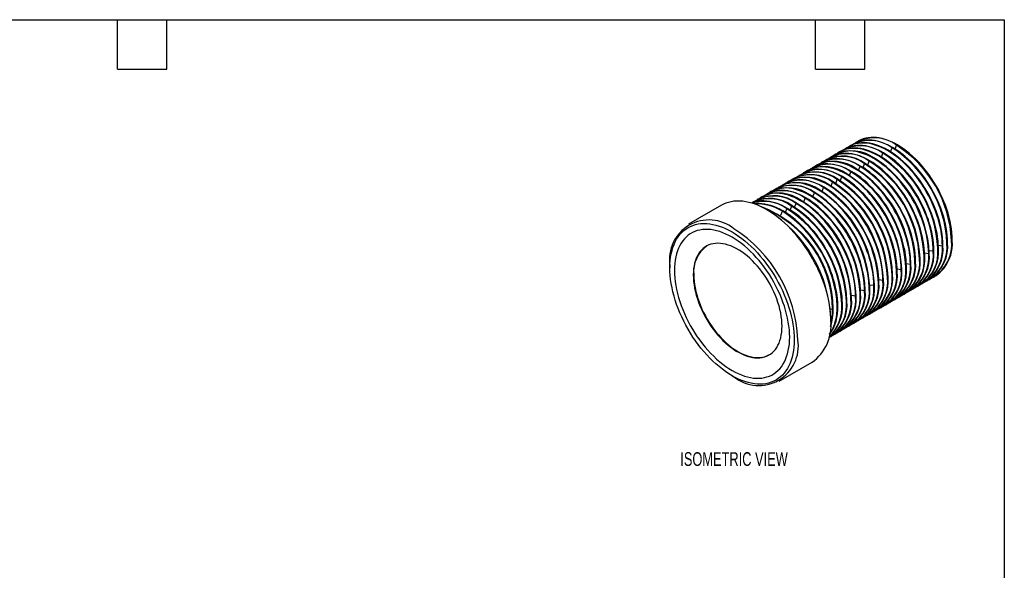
# Model space of a CAD drawing. Header units: millimetres. Extents: x 3 to 137, y 3 to 105.
# Tile 3 of 3: x 60 to 137, y 62 to 105. Entities that reach past the tile are written whole.
import ezdxf

# ---------------------------------------------------------------- set-up
doc = ezdxf.new("R2010")
doc.units = ezdxf.units.MM
doc.header["$LTSCALE"] = 0.5
doc.layers.add('DIMENSIONS', color=140, linetype='Continuous', lineweight=25)
doc.layers.add('TEXT', color=140, linetype='Continuous', lineweight=25)
doc.styles.add('SLDTEXTSTYLE0', font='TXT', dxfattribs={"width": 0.7})

msp = doc.modelspace()

# ---------------------------------------------------------------- linework, layer by layer
for p, q in [((124.89199, 95.19552), (124.8478, 95.17001)), ((125.2603, 95.40814), (125.20135, 95.37411)), ((123.83133, 94.58322), (123.78714, 94.5577)), ((124.18489, 94.78732), (124.14069, 94.76181)), ((124.53844, 94.99142), (124.49424, 94.96591)), ((127.02559, 94.16873), (127.14045, 94.46476)), ((127.7327, 94.57694), (127.84755, 94.87296)), ((128.08625, 94.78104), (128.20111, 95.07706)), ((122.41712, 93.76681), (122.37292, 93.7413)), ((122.77067, 93.97091), (122.72648, 93.9454)), ((123.12423, 94.17501), (123.08003, 94.1495)), ((123.47778, 94.37911), (123.43358, 94.3536)), ((125.96493, 93.55643), (126.07979, 93.85245)), ((121.0029, 92.9504), (120.95871, 92.92489)), ((121.35646, 93.1545), (121.31226, 93.12899)), ((121.71001, 93.3586), (121.66582, 93.33309)), ((122.06356, 93.56271), (122.01937, 93.53719)), ((124.55072, 92.74002), (124.66557, 93.03604)), ((125.25783, 93.14822), (125.37268, 93.44425)), ((125.61138, 93.35232), (125.72623, 93.64835)), ((119.58869, 92.13399), (119.5445, 92.10848)), ((119.94224, 92.33809), (119.89805, 92.31258)), ((120.2958, 92.5422), (120.2516, 92.51668)), ((120.64935, 92.7463), (120.60516, 92.72078)), ((123.13651, 91.92361), (123.25136, 92.21963)), ((123.49006, 92.12771), (123.60491, 92.42374)), ((123.84361, 92.33181), (123.95847, 92.62784)), ((118.52803, 91.52169), (118.48384, 91.49617)), ((118.88158, 91.72579), (118.83739, 91.70027)), ((119.23514, 91.92989), (119.19094, 91.90438)), ((121.72229, 91.1072), (121.83715, 91.40323)), ((122.4294, 91.5154), (122.54425, 91.81143)), ((117.11382, 90.70528), (117.06962, 90.67976)), ((117.46737, 90.90938), (117.42318, 90.88387)), ((117.82092, 91.11348), (117.77673, 91.08797)), ((118.17448, 91.31758), (118.13028, 91.29207)), ((121.01519, 90.699), (121.13004, 90.99502)), ((114.66048, 90.44366), (112.11489, 88.97413)), ((118.30239, 90.01499), (118.161, 90.09664)), ((119.24742, 89.67849), (119.36227, 89.97451)), ((119.60097, 89.88259), (119.71583, 90.17861)), ((120.06938, 90.38272), (119.95452, 90.08669)), ((120.30808, 90.29079), (120.42293, 90.58682)), ((132.5027, 87.76263), (132.44375, 87.72859)), ((130.71572, 86.96073), (131.02953, 86.91219)), ((131.07373, 86.9377), (131.02953, 86.91219)), ((131.42728, 87.1418), (131.38309, 87.11629)), ((131.42282, 87.36893), (131.73664, 87.32039)), ((131.78084, 87.3459), (131.73664, 87.32039)), ((132.13439, 87.55), (132.09019, 87.52449)), ((129.65952, 86.12129), (129.61532, 86.09578)), ((130.01307, 86.32539), (129.96887, 86.29988)), ((130.36662, 86.52949), (130.32243, 86.50398)), ((130.36216, 86.75663), (130.67598, 86.70808)), ((130.72018, 86.7336), (130.67598, 86.70808)), ((110.66486, 85.76921), (110.66486, 85.60593)), ((128.2453, 85.30488), (128.20111, 85.27937)), ((128.24084, 85.53201), (128.55466, 85.48347)), ((128.59885, 85.50898), (128.55466, 85.48347)), ((128.95241, 85.71309), (128.90821, 85.68757)), ((128.94795, 85.94022), (129.26177, 85.89168)), ((129.30596, 85.91719), (129.26177, 85.89168)), ((126.82663, 84.71561), (127.14045, 84.66706)), ((127.18464, 84.69258), (127.14045, 84.66706)), ((127.53819, 84.89668), (127.494, 84.87117)), ((127.89175, 85.10078), (127.84755, 85.07527)), ((130.49376, 84.57332), (130.53795, 84.59883)), ((130.84731, 84.77742), (130.8915, 84.80294)), ((131.20086, 84.98153), (131.25981, 85.01556)), ((125.41242, 83.8992), (125.72623, 83.85066)), ((125.77043, 83.87617), (125.72623, 83.85066)), ((126.12398, 84.08027), (126.07979, 84.05476)), ((126.11952, 84.3074), (126.43334, 84.25886)), ((126.47753, 84.28437), (126.43334, 84.25886)), ((126.83109, 84.48847), (126.78689, 84.46296)), ((129.07954, 83.75691), (129.12374, 83.78243)), ((129.4331, 83.96101), (129.47729, 83.98653)), ((129.78665, 84.16512), (129.83084, 84.19063)), ((130.1402, 84.36922), (130.1844, 84.39473)), ((124.35621, 83.05976), (124.31202, 83.03425)), ((124.70977, 83.26386), (124.66557, 83.23835)), ((124.70531, 83.49099), (125.01913, 83.44245)), ((125.06332, 83.46796), (125.01913, 83.44245)), ((125.41687, 83.67207), (125.37268, 83.64655)), ((128.01888, 83.14461), (128.06308, 83.17012)), ((128.37244, 83.34871), (128.41663, 83.37422)), ((128.72599, 83.55281), (128.77018, 83.57832)), ((123.06721, 82.45043), (123.25136, 82.42194)), ((123.29555, 82.44745), (123.25136, 82.42194)), ((123.64911, 82.65156), (123.60491, 82.62604)), ((124.00266, 82.85566), (123.95847, 82.83015)), ((126.60467, 82.3282), (126.64886, 82.35371)), ((126.95822, 82.5323), (127.00242, 82.55781)), ((127.31178, 82.7364), (127.35597, 82.76192)), ((127.66533, 82.9405), (127.70952, 82.96602)), ((123.10994, 81.68717), (123.10994, 81.52389)), ((125.19046, 81.51179), (125.23465, 81.5373)), ((125.54401, 81.71589), (125.5882, 81.74141)), ((125.89756, 81.91999), (125.94176, 81.94551)), ((126.25112, 82.1241), (126.29531, 82.14961)), ((123.77624, 80.69538), (123.82044, 80.7209)), ((124.1298, 80.89948), (124.17399, 80.925)), ((124.48335, 81.10359), (124.52754, 81.1291)), ((124.8369, 81.30769), (124.8811, 81.3332)), ((123.06914, 80.28718), (123.11333, 80.31269)), ((123.42269, 80.49128), (123.46688, 80.51679)), ((119.11432, 76.84944), (121.65991, 78.31898)), ((115.47319, 77.27767), (115.61461, 77.196))]:
    msp.add_line(p, q)
at = {"flags": 128}
for points in [[(131.73664, 87.32039), (131.72997, 87.59895), (131.70996, 87.88433), (131.6767, 88.17565), (131.63027, 88.47198), (131.57083, 88.7724), (131.49856, 89.07595), (131.41369, 89.38169), (131.31649, 89.68864), (131.20726, 89.99585), (131.08635, 90.30235), (130.95413, 90.60717), (130.81103, 90.90936), (130.65749, 91.20796), (130.494, 91.50204), (130.32107, 91.79067), (130.13924, 92.07293), (129.94909, 92.34795), (129.75122, 92.61486), (129.54625, 92.87281), (129.33481, 93.121), (129.11759, 93.35865), (128.89526, 93.585), (128.66851, 93.79935), (128.43808, 94.00102), (128.20467, 94.18938), (127.96903, 94.36383), (127.73189, 94.52382), (127.494, 94.66886), (127.25611, 94.79848), (127.01898, 94.91228), (126.78333, 95.0099), (126.54992, 95.09103), (126.31949, 95.15542), (126.09275, 95.20286), (125.87041, 95.2332), (125.65319, 95.24636), (125.44176, 95.24228), (125.23678, 95.22099), (125.03891, 95.18254), (124.84876, 95.12706), (124.66693, 95.05473), (124.494, 94.96577), (124.34355, 94.8697)], [(131.78084, 87.3459), (131.77416, 87.62446), (131.75416, 87.90984), (131.72089, 88.20116), (131.67446, 88.49749), (131.61502, 88.79791), (131.54275, 89.10146), (131.45788, 89.4072), (131.36068, 89.71415), (131.25145, 90.02137), (131.13054, 90.32786), (130.99833, 90.63269), (130.85522, 90.93488), (130.70169, 91.23348), (130.53819, 91.52755), (130.36526, 91.81618), (130.18344, 92.09844), (129.99329, 92.37346), (129.79542, 92.64037), (129.59044, 92.89832), (129.37901, 93.14652), (129.16178, 93.38416), (128.93945, 93.61051), (128.71271, 93.82486), (128.48227, 94.02653), (128.24886, 94.21489), (128.01322, 94.38934), (127.77608, 94.54934), (127.53819, 94.69437), (127.30031, 94.82399), (127.06317, 94.93779), (126.82753, 95.03541), (126.59412, 95.11654), (126.36368, 95.18093), (126.13694, 95.22837), (125.91461, 95.25872), (125.69738, 95.27187), (125.48595, 95.2678), (125.28097, 95.2465), (125.0831, 95.20806), (124.89295, 95.15258), (124.71113, 95.08024), (124.53844, 94.99142)], [(132.13439, 87.55), (132.12771, 87.82856), (132.10771, 88.11395), (132.07444, 88.40526), (132.02802, 88.7016), (131.96858, 89.00201), (131.89631, 89.30556), (131.81144, 89.6113), (131.71424, 89.91826), (131.60501, 90.22547), (131.48409, 90.53197), (131.35188, 90.83679), (131.20878, 91.13898), (131.05524, 91.43758), (130.89175, 91.73166), (130.71882, 92.02028), (130.53699, 92.30255), (130.34684, 92.57757), (130.14897, 92.84447), (129.94399, 93.10243), (129.73256, 93.35062), (129.51534, 93.58826), (129.293, 93.81462), (129.06626, 94.02897), (128.83582, 94.23064), (128.60242, 94.41899), (128.36677, 94.59344), (128.12963, 94.75344), (127.89175, 94.89847), (127.65386, 95.0281), (127.41672, 95.14189), (127.18108, 95.23951), (126.94767, 95.32064), (126.71723, 95.38503), (126.49049, 95.43247), (126.26816, 95.46282), (126.05094, 95.47597), (125.8395, 95.4719), (125.63453, 95.4506), (125.43665, 95.41216), (125.2465, 95.35668), (125.06468, 95.28434), (124.89199, 95.19552)], [(132.5027, 87.76263), (132.49602, 88.04118), (132.47602, 88.32657), (132.44275, 88.61788), (132.39633, 88.91422), (132.33688, 89.21463), (132.26462, 89.51819), (132.17975, 89.82392), (132.08255, 90.13088), (131.97332, 90.43809), (131.8524, 90.74459), (131.72019, 91.04941), (131.57709, 91.3516), (131.42355, 91.6502), (131.26006, 91.94428), (131.08713, 92.2329), (130.9053, 92.51517), (130.71515, 92.79019), (130.51728, 93.05709), (130.3123, 93.31505), (130.10087, 93.56324), (129.88365, 93.80088), (129.66131, 94.02724), (129.43457, 94.24159), (129.20413, 94.44326), (128.97073, 94.63161), (128.73508, 94.80606), (128.49794, 94.96606), (128.26006, 95.11109), (128.02217, 95.24072), (127.78503, 95.35452), (127.54939, 95.45213), (127.31598, 95.53326), (127.08554, 95.59765), (126.8588, 95.64509), (126.63647, 95.67544), (126.41925, 95.6886), (126.20781, 95.68452), (126.00284, 95.66322), (125.80496, 95.62478), (125.61481, 95.5693), (125.43299, 95.49697), (125.2603, 95.40814)], [(130.36662, 86.52949), (130.35995, 86.80805), (130.33995, 87.09344), (130.30668, 87.38475), (130.26025, 87.68109), (130.20081, 87.9815), (130.12854, 88.28505), (130.04367, 88.59079), (129.94647, 88.89775), (129.83724, 89.20496), (129.71633, 89.51146), (129.58411, 89.81628), (129.44101, 90.11847), (129.28747, 90.41707), (129.12398, 90.71114), (128.95105, 90.99977), (128.76922, 91.28204), (128.57908, 91.55706), (128.3812, 91.82396), (128.17623, 92.08192), (127.96479, 92.33011), (127.74757, 92.56775), (127.52524, 92.79411), (127.29849, 93.00846), (127.06806, 93.21013), (126.83465, 93.39848), (126.59901, 93.57293), (126.36187, 93.73293), (126.12398, 93.87796), (125.88609, 94.00759), (125.64896, 94.12138), (125.41331, 94.219), (125.1799, 94.30013), (124.94947, 94.36452), (124.72273, 94.41196), (124.50039, 94.44231), (124.28317, 94.45546), (124.07174, 94.45139), (123.86676, 94.43009), (123.66889, 94.39165), (123.47874, 94.33617), (123.29691, 94.26383), (123.12423, 94.17501)], [(130.67598, 86.70808), (130.66931, 86.98664), (130.6493, 87.27203), (130.61604, 87.56334), (130.56961, 87.85968), (130.51017, 88.16009), (130.4379, 88.46364), (130.35303, 88.76938), (130.25583, 89.07634), (130.1466, 89.38355), (130.02569, 89.69005), (129.89347, 89.99487), (129.75037, 90.29706), (129.59683, 90.59566), (129.43334, 90.88973), (129.26041, 91.17836), (129.07858, 91.46063), (128.88843, 91.73564), (128.69056, 92.00255), (128.48559, 92.26051), (128.27415, 92.5087), (128.05693, 92.74634), (127.8346, 92.9727), (127.60785, 93.18705), (127.37742, 93.38871), (127.14401, 93.57707), (126.90837, 93.75152), (126.67123, 93.91152), (126.43334, 94.05655), (126.19545, 94.18617), (125.95832, 94.29997), (125.72267, 94.39759), (125.48926, 94.47872), (125.25883, 94.54311), (125.03209, 94.59055), (124.80975, 94.6209), (124.59253, 94.63405), (124.38109, 94.62998), (124.17612, 94.60868), (123.97825, 94.57024), (123.7881, 94.51476), (123.60627, 94.44242), (123.43334, 94.35346), (123.28289, 94.25739)], [(131.02953, 86.91219), (131.02286, 87.19074), (131.00286, 87.47613), (130.96959, 87.76744), (130.92316, 88.06378), (130.86372, 88.36419), (130.79145, 88.66775), (130.70658, 88.97348), (130.60938, 89.28044), (130.50015, 89.58765), (130.37924, 89.89415), (130.24703, 90.19897), (130.10392, 90.50116), (129.95039, 90.79976), (129.78689, 91.09384), (129.61396, 91.38246), (129.43214, 91.66473), (129.24199, 91.93975), (129.04411, 92.20665), (128.83914, 92.46461), (128.62771, 92.7128), (128.41048, 92.95044), (128.18815, 93.1768), (127.96141, 93.39115), (127.73097, 93.59282), (127.49756, 93.78117), (127.26192, 93.95562), (127.02478, 94.11562), (126.78689, 94.26065), (126.54901, 94.39028), (126.31187, 94.50408), (126.07623, 94.60169), (125.84282, 94.68282), (125.61238, 94.74721), (125.38564, 94.79465), (125.16331, 94.825), (124.94608, 94.83816), (124.73465, 94.83408), (124.52967, 94.81279), (124.3318, 94.77434), (124.14165, 94.71886), (123.95982, 94.64653), (123.78689, 94.55756), (123.63645, 94.4615)], [(131.07373, 86.9377), (131.06705, 87.21625), (131.04705, 87.50164), (131.01378, 87.79296), (130.96736, 88.08929), (130.90791, 88.38971), (130.83565, 88.69326), (130.75078, 88.99899), (130.65358, 89.30595), (130.54435, 89.61316), (130.42343, 89.91966), (130.29122, 90.22448), (130.14812, 90.52667), (129.99458, 90.82527), (129.83109, 91.11935), (129.65816, 91.40797), (129.47633, 91.69024), (129.28618, 91.96526), (129.08831, 92.23217), (128.88333, 92.49012), (128.6719, 92.73831), (128.45468, 92.97596), (128.23234, 93.20231), (128.0056, 93.41666), (127.77516, 93.61833), (127.54176, 93.80669), (127.30611, 93.98114), (127.06897, 94.14113), (126.83109, 94.28617), (126.5932, 94.41579), (126.35606, 94.52959), (126.12042, 94.62721), (125.88701, 94.70834), (125.65657, 94.77272), (125.42983, 94.82017), (125.2075, 94.85051), (124.99028, 94.86367), (124.77884, 94.85959), (124.57387, 94.8383), (124.37599, 94.79985), (124.18584, 94.74437), (124.00402, 94.67204), (123.83133, 94.58322)], [(131.42728, 87.1418), (131.42061, 87.42036), (131.40061, 87.70574), (131.36734, 87.99706), (131.32091, 88.29339), (131.26147, 88.59381), (131.1892, 88.89736), (131.10433, 89.2031), (131.00713, 89.51005), (130.8979, 89.81726), (130.77699, 90.12376), (130.64477, 90.42859), (130.50167, 90.73077), (130.34813, 91.02937), (130.18464, 91.32345), (130.01171, 91.61208), (129.82988, 91.89434), (129.63974, 92.16936), (129.44186, 92.43627), (129.23689, 92.69422), (129.02545, 92.94241), (128.80823, 93.18006), (128.5859, 93.40641), (128.35915, 93.62076), (128.12872, 93.82243), (127.89531, 94.01079), (127.65967, 94.18524), (127.42253, 94.34523), (127.18464, 94.49027), (126.94675, 94.61989), (126.70962, 94.73369), (126.47397, 94.83131), (126.24057, 94.91244), (126.01013, 94.97683), (125.78339, 95.02427), (125.56105, 95.05461), (125.34383, 95.06777), (125.1324, 95.06369), (124.92742, 95.0424), (124.72955, 95.00395), (124.5394, 94.94848), (124.35757, 94.87614), (124.18489, 94.78732)], [(129.26177, 85.89168), (129.25509, 86.17023), (129.23509, 86.45562), (129.20182, 86.74693), (129.1554, 87.04327), (129.09595, 87.34368), (129.02368, 87.64724), (128.93882, 87.95297), (128.84161, 88.25993), (128.73239, 88.56714), (128.61147, 88.87364), (128.47926, 89.17846), (128.33616, 89.48065), (128.18262, 89.77925), (128.01913, 90.07333), (127.8462, 90.36195), (127.66437, 90.64422), (127.47422, 90.91924), (127.27635, 91.18614), (127.07137, 91.4441), (126.85994, 91.69229), (126.64272, 91.92993), (126.42038, 92.15629), (126.19364, 92.37064), (125.9632, 92.57231), (125.7298, 92.76066), (125.49415, 92.93511), (125.25701, 93.09511), (125.01913, 93.24014), (124.78124, 93.36977), (124.5441, 93.48357), (124.30846, 93.58118), (124.07505, 93.66231), (123.84461, 93.7267), (123.61787, 93.77414), (123.39554, 93.80449), (123.17831, 93.81765), (122.96688, 93.81357), (122.76191, 93.79228), (122.56403, 93.75383), (122.37388, 93.69835), (122.19206, 93.62602), (122.01913, 93.53705), (121.86868, 93.44099)], [(129.65952, 86.12129), (129.65284, 86.39985), (129.63284, 86.68523), (129.59957, 86.97655), (129.55314, 87.27288), (129.4937, 87.5733), (129.42143, 87.87685), (129.33656, 88.18259), (129.23936, 88.48954), (129.13013, 88.79675), (129.00922, 89.10325), (128.87701, 89.40808), (128.7339, 89.71026), (128.58037, 90.00886), (128.41687, 90.30294), (128.24394, 90.59157), (128.06212, 90.87383), (127.87197, 91.14885), (127.6741, 91.41576), (127.46912, 91.67371), (127.25769, 91.9219), (127.04046, 92.15955), (126.81813, 92.3859), (126.59139, 92.60025), (126.36095, 92.80192), (126.12754, 92.99028), (125.8919, 93.16473), (125.65476, 93.32472), (125.41687, 93.46976), (125.17899, 93.59938), (124.94185, 93.71318), (124.70621, 93.8108), (124.4728, 93.89193), (124.24236, 93.95632), (124.01562, 94.00376), (123.79329, 94.0341), (123.57606, 94.04726), (123.36463, 94.04318), (123.15965, 94.02189), (122.96178, 93.98344), (122.77163, 93.92796), (122.58981, 93.85563), (122.41712, 93.76681)], [(128.2453, 85.30488), (128.23863, 85.58344), (128.21862, 85.86882), (128.18536, 86.16014), (128.13893, 86.45647), (128.07949, 86.75689), (128.00722, 87.06044), (127.92235, 87.36618), (127.82515, 87.67313), (127.71592, 87.98035), (127.59501, 88.28684), (127.46279, 88.59167), (127.31969, 88.89386), (127.16615, 89.19246), (127.00266, 89.48653), (126.82973, 89.77516), (126.6479, 90.05742), (126.45776, 90.33244), (126.25988, 90.59935), (126.05491, 90.8573), (125.84347, 91.1055), (125.62625, 91.34314), (125.40392, 91.56949), (125.17717, 91.78384), (124.94674, 91.98551), (124.71333, 92.17387), (124.47769, 92.34832), (124.24055, 92.50831), (124.00266, 92.65335), (123.76477, 92.78297), (123.52764, 92.89677), (123.29199, 92.99439), (123.05858, 93.07552), (122.82815, 93.13991), (122.60141, 93.18735), (122.37907, 93.2177), (122.16185, 93.23085), (121.95042, 93.22678), (121.74544, 93.20548), (121.54757, 93.16703), (121.35742, 93.11156), (121.17559, 93.03922), (121.0029, 92.9504)], [(128.55466, 85.48347), (128.54799, 85.76203), (128.52798, 86.04741), (128.49472, 86.33873), (128.44829, 86.63506), (128.38885, 86.93548), (128.31658, 87.23903), (128.23171, 87.54477), (128.13451, 87.85172), (128.02528, 88.15893), (127.90437, 88.46543), (127.77215, 88.77026), (127.62905, 89.07244), (127.47551, 89.37105), (127.31202, 89.66512), (127.13909, 89.95375), (126.95726, 90.23601), (126.76711, 90.51103), (126.56924, 90.77794), (126.36427, 91.03589), (126.15283, 91.28408), (125.93561, 91.52173), (125.71328, 91.74808), (125.48653, 91.96243), (125.2561, 92.1641), (125.02269, 92.35246), (124.78705, 92.52691), (124.54991, 92.6869), (124.31202, 92.83194), (124.07413, 92.96156), (123.837, 93.07536), (123.60135, 93.17298), (123.36794, 93.25411), (123.13751, 93.3185), (122.91076, 93.36594), (122.68843, 93.39629), (122.47121, 93.40944), (122.25977, 93.40537), (122.0548, 93.38407), (121.85693, 93.34562), (121.66678, 93.29015), (121.48495, 93.21781), (121.31202, 93.12885), (121.16158, 93.03279)], [(128.95241, 85.71309), (128.94573, 85.99164), (128.92573, 86.27703), (128.89246, 86.56835), (128.84604, 86.86468), (128.78659, 87.16509), (128.71433, 87.46865), (128.62946, 87.77438), (128.53225, 88.08134), (128.42303, 88.38855), (128.30211, 88.69505), (128.1699, 88.99987), (128.0268, 89.30206), (127.87326, 89.60066), (127.70977, 89.89474), (127.53684, 90.18336), (127.35501, 90.46563), (127.16486, 90.74065), (126.96699, 91.00755), (126.76201, 91.26551), (126.55058, 91.5137), (126.33336, 91.75135), (126.11102, 91.9777), (125.88428, 92.19205), (125.65384, 92.39372), (125.42044, 92.58207), (125.18479, 92.75652), (124.94765, 92.91652), (124.70977, 93.06156), (124.47188, 93.19118), (124.23474, 93.30498), (123.9991, 93.40259), (123.76569, 93.48372), (123.53525, 93.54811), (123.30851, 93.59555), (123.08618, 93.6259), (122.86895, 93.63906), (122.65752, 93.63498), (122.45255, 93.61369), (122.25467, 93.57524), (122.06452, 93.51976), (121.8827, 93.44743), (121.71001, 93.3586)], [(126.43334, 84.25886), (126.42667, 84.53742), (126.40666, 84.8228), (126.3734, 85.11412), (126.32697, 85.41045), (126.26753, 85.71087), (126.19526, 86.01442), (126.11039, 86.32016), (126.01319, 86.62711), (125.90396, 86.93432), (125.78305, 87.24082), (125.65083, 87.54564), (125.50773, 87.84783), (125.35419, 88.14643), (125.1907, 88.44051), (125.01777, 88.72914), (124.83594, 89.0114), (124.64579, 89.28642), (124.44792, 89.55333), (124.24295, 89.81128), (124.03151, 90.05947), (123.81429, 90.29712), (123.59196, 90.52347), (123.36521, 90.73782), (123.13478, 90.93949), (122.90137, 91.12785), (122.66572, 91.3023), (122.42859, 91.46229), (122.1907, 91.60733), (121.95281, 91.73695), (121.71567, 91.85075), (121.48003, 91.94837), (121.24662, 92.0295), (121.01619, 92.09389), (120.78944, 92.14133), (120.56711, 92.17167), (120.34989, 92.18483), (120.13845, 92.18075), (119.93348, 92.15946), (119.73561, 92.12101), (119.54546, 92.06553), (119.36363, 91.9932), (119.1907, 91.90424), (119.04025, 91.80817)], [(126.83109, 84.48847), (126.82441, 84.76703), (126.80441, 85.05242), (126.77114, 85.34373), (126.72472, 85.64007), (126.66527, 85.94048), (126.59301, 86.24403), (126.50814, 86.54977), (126.41093, 86.85673), (126.30171, 87.16394), (126.18079, 87.47044), (126.04858, 87.77526), (125.90548, 88.07745), (125.75194, 88.37605), (125.58845, 88.67012), (125.41552, 88.95875), (125.23369, 89.24102), (125.04354, 89.51604), (124.84567, 89.78294), (124.64069, 90.0409), (124.42926, 90.28909), (124.21204, 90.52673), (123.9897, 90.75309), (123.76296, 90.96744), (123.53252, 91.16911), (123.29912, 91.35746), (123.06347, 91.53191), (122.82633, 91.69191), (122.58845, 91.83694), (122.35056, 91.96657), (122.11342, 92.08036), (121.87778, 92.17798), (121.64437, 92.25911), (121.41393, 92.3235), (121.18719, 92.37094), (120.96486, 92.40129), (120.74763, 92.41444), (120.5362, 92.41037), (120.33123, 92.38907), (120.13335, 92.35063), (119.9432, 92.29515), (119.76138, 92.22281), (119.58869, 92.13399)], [(127.14045, 84.66706), (127.13377, 84.94562), (127.11377, 85.23101), (127.0805, 85.52232), (127.03408, 85.81866), (126.97463, 86.11907), (126.90236, 86.42262), (126.8175, 86.72836), (126.72029, 87.03532), (126.61107, 87.34253), (126.49015, 87.64903), (126.35794, 87.95385), (126.21484, 88.25604), (126.0613, 88.55464), (125.89781, 88.84871), (125.72488, 89.13734), (125.54305, 89.41961), (125.3529, 89.69462), (125.15503, 89.96153), (124.95005, 90.21949), (124.73862, 90.46768), (124.52139, 90.70532), (124.29906, 90.93168), (124.07232, 91.14602), (123.84188, 91.34769), (123.60848, 91.53605), (123.37283, 91.7105), (123.13569, 91.8705), (122.89781, 92.01553), (122.65992, 92.14515), (122.42278, 92.25895), (122.18714, 92.35657), (121.95373, 92.4377), (121.72329, 92.50209), (121.49655, 92.54953), (121.27422, 92.57988), (121.05699, 92.59303), (120.84556, 92.58896), (120.64059, 92.56766), (120.44271, 92.52922), (120.25256, 92.47374), (120.07074, 92.4014), (119.89781, 92.31244), (119.74736, 92.21638)], [(125.01913, 83.44245), (125.01245, 83.72101), (124.99245, 84.00639), (124.95918, 84.29771), (124.91276, 84.59404), (124.85331, 84.89446), (124.78104, 85.19801), (124.69618, 85.50375), (124.59897, 85.8107), (124.48974, 86.11791), (124.36883, 86.42441), (124.23662, 86.72924), (124.09352, 87.03142), (123.93998, 87.33003), (123.77649, 87.6241), (123.60356, 87.91273), (123.42173, 88.19499), (123.23158, 88.47001), (123.03371, 88.73692), (122.82873, 88.99487), (122.6173, 89.24306), (122.40007, 89.48071), (122.17774, 89.70706), (121.951, 89.92141), (121.72056, 90.12308), (121.48715, 90.31144), (121.25151, 90.48589), (121.01437, 90.64588), (120.77649, 90.79092), (120.5386, 90.92054), (120.30146, 91.03434), (120.06582, 91.13196), (119.83241, 91.21309), (119.60197, 91.27748), (119.37523, 91.32492), (119.1529, 91.35527), (118.93567, 91.36842), (118.72424, 91.36435), (118.51927, 91.34305), (118.32139, 91.3046), (118.13124, 91.24913), (117.94942, 91.17679), (117.77649, 91.08783), (117.62604, 90.99176)], [(125.41687, 83.67207), (125.4102, 83.95062), (125.3902, 84.23601), (125.35693, 84.52733), (125.3105, 84.82366), (125.25106, 85.12407), (125.17879, 85.42763), (125.09392, 85.73336), (124.99672, 86.04032), (124.88749, 86.34753), (124.76658, 86.65403), (124.63437, 86.95885), (124.49126, 87.26104), (124.33773, 87.55964), (124.17423, 87.85372), (124.0013, 88.14234), (123.81948, 88.42461), (123.62933, 88.69963), (123.43145, 88.96653), (123.22648, 89.22449), (123.01505, 89.47268), (122.79782, 89.71032), (122.57549, 89.93668), (122.34875, 90.15103), (122.11831, 90.3527), (121.8849, 90.54105), (121.64926, 90.7155), (121.41212, 90.8755), (121.17423, 91.02054), (120.93635, 91.15016), (120.69921, 91.26396), (120.46357, 91.36157), (120.23016, 91.4427), (119.99972, 91.50709), (119.77298, 91.55453), (119.55065, 91.58488), (119.33342, 91.59804), (119.12199, 91.59396), (118.91701, 91.57267), (118.71914, 91.53422), (118.52899, 91.47874), (118.34716, 91.40641), (118.17448, 91.31758)], [(125.72623, 83.85066), (125.71956, 84.12921), (125.69956, 84.4146), (125.66629, 84.70591), (125.61986, 85.00225), (125.56042, 85.30266), (125.48815, 85.60622), (125.40328, 85.91195), (125.30608, 86.21891), (125.19685, 86.52612), (125.07594, 86.83262), (124.94372, 87.13744), (124.80062, 87.43963), (124.64708, 87.73823), (124.48359, 88.03231), (124.31066, 88.32093), (124.12884, 88.6032), (123.93869, 88.87822), (123.74081, 89.14512), (123.53584, 89.40308), (123.32441, 89.65127), (123.10718, 89.88891), (122.88485, 90.11527), (122.65811, 90.32962), (122.42767, 90.53129), (122.19426, 90.71964), (121.95862, 90.89409), (121.72148, 91.05409), (121.48359, 91.19912), (121.24571, 91.32875), (121.00857, 91.44255), (120.77292, 91.54016), (120.53952, 91.62129), (120.30908, 91.68568), (120.08234, 91.73312), (119.86, 91.76347), (119.64278, 91.77663), (119.43135, 91.77255), (119.22637, 91.75125), (119.0285, 91.71281), (118.83835, 91.65733), (118.65652, 91.585), (118.48359, 91.49603), (118.33314, 91.39996)], [(123.10994, 81.52389), (123.10338, 81.82192), (123.0837, 82.12674), (123.05098, 82.43754), (123.00528, 82.75349), (122.94673, 83.07375), (122.8755, 83.39749), (122.79175, 83.72383), (122.69573, 84.05192), (122.58768, 84.38088), (122.46788, 84.70984), (122.33667, 85.03793), (122.19438, 85.36428), (122.04139, 85.68803), (121.8781, 86.0083), (121.70496, 86.32427), (121.52242, 86.63508), (121.33097, 86.93991), (121.1311, 87.23796), (120.92336, 87.52844), (120.70829, 87.81056), (120.48646, 88.0836), (120.25846, 88.34682), (120.0249, 88.59952), (119.78639, 88.84103), (119.54357, 89.07072), (119.29709, 89.28797), (119.04759, 89.49222), (118.79573, 89.68291), (118.54219, 89.85954), (118.28764, 90.02164), (118.03275, 90.16878), (117.77819, 90.30058), (117.52465, 90.41668), (117.2728, 90.51678), (117.02329, 90.60061), (116.77681, 90.66794), (116.53399, 90.7186), (116.29548, 90.75246), (116.06192, 90.76943), (115.83392, 90.76945), (115.6121, 90.75253), (115.39703, 90.71872), (115.18928, 90.6681), (114.98942, 90.60081), (114.79796, 90.51703), (114.66048, 90.44366)], [(124.00266, 82.85566), (123.99599, 83.13421), (123.97598, 83.4196), (123.94272, 83.71092), (123.89629, 84.00725), (123.83685, 84.30767), (123.76458, 84.61122), (123.67971, 84.91695), (123.58251, 85.22391), (123.47328, 85.53112), (123.35237, 85.83762), (123.22015, 86.14244), (123.07705, 86.44463), (122.92351, 86.74323), (122.76002, 87.03731), (122.58709, 87.32593), (122.40526, 87.6082), (122.21511, 87.88322), (122.01724, 88.15013), (121.81227, 88.40808), (121.60083, 88.65627), (121.38361, 88.89392), (121.16128, 89.12027), (120.93453, 89.33462), (120.7041, 89.53629), (120.47069, 89.72465), (120.23505, 89.8991), (119.99791, 90.05909), (119.76002, 90.20413), (119.52213, 90.33375), (119.285, 90.44755), (119.04935, 90.54517), (118.81594, 90.6263), (118.58551, 90.69068), (118.35876, 90.73813), (118.13643, 90.76847), (117.91921, 90.78163), (117.70777, 90.77755), (117.5028, 90.75626), (117.30493, 90.71781), (117.11478, 90.66233), (116.98403, 90.61238)], [(123.64911, 82.65156), (123.64243, 82.93011), (123.62243, 83.2155), (123.58916, 83.50681), (123.54274, 83.80315), (123.48329, 84.10356), (123.41102, 84.40712), (123.32616, 84.71285), (123.22895, 85.01981), (123.11973, 85.32702), (122.99881, 85.63352), (122.8666, 85.93834), (122.7235, 86.24053), (122.56996, 86.53913), (122.40647, 86.83321), (122.23354, 87.12183), (122.05171, 87.4041), (121.86156, 87.67912), (121.66369, 87.94602), (121.45871, 88.20398), (121.24728, 88.45217), (121.03006, 88.68981), (120.80772, 88.91617), (120.58098, 89.13052), (120.35054, 89.33219), (120.11714, 89.52054), (119.88149, 89.69499), (119.64435, 89.85499), (119.40647, 90.00003), (119.16858, 90.12965), (118.93144, 90.24345), (118.6958, 90.34106), (118.46239, 90.42219), (118.23195, 90.48658), (118.00521, 90.53402), (117.78288, 90.56437), (117.56565, 90.57753), (117.35422, 90.57345), (117.17095, 90.55527)], [(115.47319, 77.27767), (115.22154, 77.43055), (114.97058, 77.59823), (114.721, 77.78026), (114.47348, 77.97612), (114.2287, 78.18529), (113.98733, 78.40719), (113.75004, 78.64121), (113.51746, 78.88672), (113.29025, 79.14303), (113.06902, 79.40945), (112.85438, 79.68525), (112.64692, 79.96966), (112.44721, 80.26192), (112.25579, 80.56121), (112.07319, 80.86673), (111.8999, 81.17762), (111.73641, 81.49305), (111.58317, 81.81214), (111.44058, 82.13402), (111.30905, 82.45781), (111.18894, 82.78262), (111.08056, 83.10756), (110.98423, 83.43174), (110.9002, 83.75427), (110.8287, 84.07426), (110.76993, 84.39085), (110.72406, 84.70316), (110.6912, 85.01033), (110.67145, 85.31153), (110.66486, 85.60593), (110.67145, 85.89272), (110.6912, 86.17112), (110.72406, 86.44036), (110.76993, 86.6997), (110.8287, 86.94844), (110.9002, 87.18589), (110.98423, 87.4114), (111.08056, 87.62435), (111.18894, 87.82416), (111.30905, 88.01029), (111.44058, 88.18221), (111.58317, 88.33947), (111.73641, 88.48162), (111.8999, 88.60829), (112.07319, 88.71912), (112.25579, 88.8138), (112.44721, 88.89209), (112.64692, 88.95376), (112.85438, 88.99865), (113.06902, 89.02663), (113.29025, 89.03762), (113.51746, 89.0316), (113.75004, 89.00858), (113.98733, 88.96863), (114.2287, 88.91185), (114.47348, 88.83841), (114.721, 88.74849), (114.97058, 88.64235), (115.22154, 88.52029), (115.47319, 88.38262)], [(119.92796, 80.25846), (119.92142, 80.54073), (119.90184, 80.82972), (119.86927, 81.12458), (119.82381, 81.42444), (119.76558, 81.72842), (119.69476, 82.03563), (119.61157, 82.34518), (119.51623, 82.65614), (119.40903, 82.96762), (119.29029, 83.27869), (119.16035, 83.58845), (119.0196, 83.89599), (118.86844, 84.20039), (118.70733, 84.50078), (118.53673, 84.79627), (118.35714, 85.08599), (118.1691, 85.3691), (117.97315, 85.64475), (117.76986, 85.91215), (117.55984, 86.17051), (117.3437, 86.41908), (117.12207, 86.65711), (116.8956, 86.88393), (116.66496, 87.09885), (116.43083, 87.30125), (116.19389, 87.49053), (115.95483, 87.66615), (115.71436, 87.82758), (115.47319, 87.97435), (115.23201, 88.10604), (114.99154, 88.22224), (114.75248, 88.32264), (114.51554, 88.40692), (114.28141, 88.47484), (114.05077, 88.52621), (113.8243, 88.56087), (113.60267, 88.57872), (113.38653, 88.57971), (113.17651, 88.56384), (112.97322, 88.53115), (112.77727, 88.48173), (112.58923, 88.41574), (112.40964, 88.33336), (112.23904, 88.23485), (112.07793, 88.12048), (111.92677, 87.99059), (111.78602, 87.84556), (111.65608, 87.68583), (111.53734, 87.51185), (111.43014, 87.32414), (111.33481, 87.12325), (111.25161, 86.90976), (111.18079, 86.68431), (111.12256, 86.44756), (111.0771, 86.20019), (111.04453, 85.94294), (111.02495, 85.67656), (111.01841, 85.40183)], [(115.47319, 88.38262), (115.72483, 88.22974), (115.97579, 88.06206), (116.22537, 87.88003), (116.47289, 87.68417), (116.71767, 87.475), (116.95904, 87.2531), (117.19634, 87.01908), (117.42891, 86.77357), (117.65612, 86.51726), (117.87735, 86.25084), (118.09199, 85.97504), (118.29945, 85.69063), (118.49916, 85.39837), (118.69058, 85.09908), (118.87319, 84.79356), (119.04647, 84.48267), (119.20996, 84.16724), (119.3632, 83.84815), (119.50579, 83.52627), (119.63732, 83.20248), (119.75744, 82.87767), (119.86581, 82.55273), (119.96214, 82.22855), (120.04618, 81.90602), (120.11767, 81.58603), (120.17644, 81.26944), (120.22231, 80.95713), (120.25517, 80.64996), (120.27492, 80.34876), (120.28151, 80.05436), (120.27492, 79.76757), (120.25517, 79.48917), (120.22231, 79.21993), (120.17644, 78.96059), (120.11767, 78.71185), (120.04618, 78.4744), (119.96214, 78.24889), (119.86581, 78.03594), (119.75744, 77.83613), (119.63732, 77.65), (119.50579, 77.47808), (119.3632, 77.32082), (119.20996, 77.17867), (119.04647, 77.052), (118.87319, 76.94117), (118.69058, 76.84649), (118.49916, 76.7682), (118.29945, 76.70653), (118.09199, 76.66164), (117.87735, 76.63366), (117.65612, 76.62267), (117.42891, 76.62869), (117.19634, 76.65171), (116.95904, 76.69166), (116.71767, 76.74844), (116.47289, 76.82188), (116.22537, 76.9118), (115.97579, 77.01794), (115.72483, 77.14), (115.47319, 77.27767)], [(119.33506, 81.09998), (119.32855, 81.34753), (119.30906, 81.60165), (119.27666, 81.86138), (119.23148, 82.12573), (119.17367, 82.39369), (119.10347, 82.66427), (119.02114, 82.93641), (118.92699, 83.2091), (118.82138, 83.4813), (118.70471, 83.75198), (118.57742, 84.02011), (118.44, 84.28467), (118.29296, 84.54466), (118.13686, 84.79909), (117.97231, 85.047), (117.79991, 85.28745), (117.62032, 85.51953), (117.43424, 85.74235), (117.24235, 85.95506), (117.04539, 86.15688), (116.84411, 86.34702), (116.63927, 86.52476), (116.43164, 86.68944), (116.22202, 86.84042), (116.0112, 86.97714), (115.79998, 87.09908), (115.58916, 87.20577), (115.37954, 87.29681), (115.17191, 87.37185), (114.96707, 87.43061), (114.76579, 87.47286), (114.56883, 87.49845), (114.37694, 87.50728), (114.19086, 87.49932), (114.01127, 87.47458), (113.83887, 87.43318), (113.67432, 87.37527), (113.51822, 87.30106), (113.37118, 87.21083), (113.23376, 87.10494), (113.10647, 86.98378), (112.9898, 86.84781), (112.88419, 86.69754), (112.79004, 86.53355), (112.70771, 86.35646), (112.63751, 86.16694), (112.5797, 85.96571), (112.53452, 85.75354), (112.50212, 85.53122), (112.48263, 85.2996), (112.47612, 85.05956)], [(111.01841, 85.40183), (111.02495, 85.11956), (111.04453, 84.83057), (111.0771, 84.53571), (111.12256, 84.23585), (111.18079, 83.93187), (111.25161, 83.62466), (111.33481, 83.31511), (111.43014, 83.00415), (111.53734, 82.69267), (111.65608, 82.3816), (111.78602, 82.07184), (111.92677, 81.7643), (112.07793, 81.4599), (112.23904, 81.15951), (112.40964, 80.86402), (112.58923, 80.5743), (112.77727, 80.2912), (112.97322, 80.01554), (113.17651, 79.74814), (113.38653, 79.48978), (113.60267, 79.24121), (113.8243, 79.00318), (114.05077, 78.77636), (114.28141, 78.56144), (114.51554, 78.35904), (114.75248, 78.16976), (114.99154, 77.99414), (115.23201, 77.83271), (115.47319, 77.68594), (115.71436, 77.55425), (115.95483, 77.43805), (116.19389, 77.33765), (116.43083, 77.25337), (116.66496, 77.18545), (116.8956, 77.13408), (117.12207, 77.09942), (117.3437, 77.08157), (117.55984, 77.08058), (117.76986, 77.09645), (117.97315, 77.12914), (118.1691, 77.17856), (118.35714, 77.24455), (118.53673, 77.32693), (118.70733, 77.42544), (118.86844, 77.53981), (119.0196, 77.6697), (119.16035, 77.81473), (119.29029, 77.97446), (119.40903, 78.14844), (119.51623, 78.33615), (119.61157, 78.53704), (119.69476, 78.75053), (119.76558, 78.97598), (119.82381, 79.21273), (119.86927, 79.4601), (119.90184, 79.71735), (119.92142, 79.98373), (119.92796, 80.25846)], [(112.47612, 85.05956), (112.48263, 84.81201), (112.50212, 84.55789), (112.53452, 84.29816), (112.5797, 84.03381), (112.63751, 83.76584), (112.70771, 83.49527), (112.79004, 83.22312), (112.88419, 82.95043), (112.9898, 82.67823), (113.10647, 82.40755), (113.23376, 82.13942), (113.37118, 81.87486), (113.51822, 81.61487), (113.67432, 81.36044), (113.83887, 81.11253), (114.01127, 80.87208), (114.19086, 80.64001), (114.37694, 80.41719), (114.56883, 80.20447), (114.76579, 80.00266), (114.96707, 79.81252), (115.17191, 79.63477), (115.37954, 79.47009), (115.58916, 79.31911), (115.79998, 79.18239), (116.0112, 79.06045), (116.22202, 78.95377), (116.43164, 78.86273), (116.63927, 78.78769), (116.84411, 78.72893), (117.04539, 78.68667), (117.24235, 78.66108), (117.43424, 78.65225), (117.62032, 78.66022), (117.79991, 78.68495), (117.97231, 78.72635), (118.13686, 78.78427), (118.29296, 78.85848), (118.44, 78.9487), (118.57742, 79.05459), (118.70471, 79.17576), (118.82138, 79.31173), (118.92699, 79.46199), (119.02114, 79.62598), (119.10347, 79.80307), (119.17367, 79.99259), (119.23148, 80.19382), (119.27666, 80.406), (119.30906, 80.62832), (119.32855, 80.85994), (119.33506, 81.09998)], [(112.51148, 85.07997), (112.51798, 84.83242), (112.53747, 84.5783), (112.56987, 84.31857), (112.61506, 84.05422), (112.67286, 83.78625), (112.74306, 83.51568), (112.82539, 83.24353), (112.91954, 82.97084), (113.02515, 82.69864), (113.14182, 82.42796), (113.26911, 82.15984), (113.40654, 81.89527), (113.55358, 81.63528), (113.70967, 81.38085), (113.87423, 81.13294), (114.04663, 80.89249), (114.22621, 80.66042), (114.4123, 80.4376), (114.60419, 80.22488), (114.80115, 80.02307), (115.00243, 79.83293), (115.20727, 79.65518), (115.41489, 79.49051), (115.62451, 79.33952), (115.83533, 79.2028), (116.04656, 79.08087), (116.25738, 78.97418), (116.467, 78.88314), (116.67462, 78.8081), (116.87946, 78.74934), (117.08075, 78.70708), (117.2777, 78.68149), (117.46959, 78.67266), (117.65568, 78.68063), (117.83526, 78.70536), (118.00766, 78.74676), (118.17222, 78.80468), (118.32831, 78.87889), (118.35047, 78.89113)]]:
    msp.add_lwpolyline(points, dxfattribs=at)
for centre, radius, start, end in [((126.11858, 92.56163), 2.88645, 53.2019285, 119.5027581), ((126.47213, 92.76573), 2.88645, 53.2019508, 119.502507), ((124.35081, 91.54113), 2.88645, 53.2019032, 119.5030447), ((124.7194, 91.62253), 3.02331, 54.4418566, 114.247685), ((125.41147, 92.15342), 2.88645, 53.2019507, 119.5025078), ((122.17179, 86.69712), 9.22083, 2.6054785, 57.3945217), ((122.8789, 87.10533), 9.22083, 2.6054785, 57.3945217), ((123.23245, 87.30943), 9.22083, 2.6054785, 57.3945217), ((123.30518, 90.80612), 3.02331, 54.4418566, 114.247685), ((123.64371, 91.13292), 2.88645, 53.2019264, 119.5027826), ((123.99726, 91.33702), 2.88645, 53.2019154, 119.5029069), ((124.01229, 91.21432), 3.02331, 54.4418566, 114.247685), ((120.80177, 85.90623), 9.22083, 2.6054785, 57.3945217), ((121.11113, 86.08482), 9.22083, 2.6054785, 57.3945217), ((121.50888, 86.31443), 9.22083, 2.6054785, 57.3945217), ((121.87594, 90.1124), 2.88645, 53.2019516, 119.5024974), ((121.89097, 89.98971), 3.02331, 54.4418566, 114.247685), ((122.22949, 90.31651), 2.88645, 53.2019336, 119.5027007), ((122.59808, 90.39792), 3.02331, 54.4418566, 114.247685), ((122.9366, 90.72472), 2.88645, 53.2019144, 119.5029183), ((119.69692, 85.26841), 9.22083, 2.6054785, 57.3945217), ((120.09467, 85.49802), 9.22083, 2.6054785, 57.3945217), ((120.40402, 85.67661), 9.22083, 2.6054785, 57.3945217), ((120.75758, 85.88071), 9.22083, 2.6054785, 57.3945217), ((120.47675, 89.1733), 3.02331, 54.4418566, 114.247685), ((120.81528, 89.5001), 2.88645, 53.2019408, 119.5026201), ((121.18386, 89.58151), 3.02331, 54.4418566, 114.247685), ((121.52239, 89.9083), 2.88645, 53.2019385, 119.5026457), ((121.53741, 89.78561), 3.02331, 54.4418566, 114.247685), ((118.2827, 84.452), 9.22083, 2.6054785, 57.3945217), ((118.3269, 84.47751), 9.22083, 2.6054785, 57.3945217), ((118.63626, 84.6561), 9.22083, 2.6054785, 57.3945217), ((118.68045, 84.68162), 9.22083, 2.6054785, 57.3945217), ((118.98981, 84.8602), 9.22083, 2.6054785, 57.3945217), ((119.38756, 85.08982), 9.22083, 2.6054785, 57.3945217), ((119.06254, 88.3569), 3.02331, 54.4418566, 114.247685), ((119.40107, 88.68369), 2.88645, 53.2019348, 119.502687), ((119.76965, 88.7651), 3.02331, 54.4418566, 114.247685), ((120.10817, 89.0919), 2.88645, 53.2019326, 119.5027128), ((120.1232, 88.9692), 3.02331, 54.4418566, 114.247685), ((116.86849, 83.63559), 9.22083, 2.6054785, 57.3945217), ((116.91268, 83.6611), 9.22083, 2.6054785, 57.3945217), ((117.26624, 83.86521), 9.22083, 2.6054785, 57.3945217), ((117.5756, 84.0438), 9.22083, 2.6054785, 57.3945217), ((117.97334, 84.27341), 9.22083, 2.6054785, 57.3945217), ((118.33372, 88.05123), 2.9066, 53.3344348, 118.0236396), ((117.90817, 87.56772), 3.17559, 55.3031893, 106.7136091), ((118.35543, 87.94869), 3.02331, 54.4418566, 114.247685), ((118.69396, 88.27549), 2.88645, 53.2019444, 119.5025791), ((118.70899, 88.15279), 3.02331, 54.4418566, 114.247685), ((115.49847, 82.8447), 9.22083, 2.6054785, 57.3945217), ((115.85202, 83.0488), 9.22083, 2.6054785, 57.3945217), ((116.16138, 83.22739), 9.22083, 2.6054785, 57.3945217), ((116.55913, 83.457), 9.22083, 2.6054785, 57.3945217), ((117.40825, 86.91428), 3.63087, 57.4409636, 93.1455599), ((114.77179, 82.32563), 8.52463, 0.8188363, 69.4759443), ((114.59735, 82.23862), 8.65595, 1.2135695, 67.5933134), ((112.69367, 81.22557), 10.42649, 2.5374569, 57.4571665), ((114.39362, 82.20688), 9.22083, 2.6054785, 57.3945217), ((114.74717, 82.41098), 9.22083, 2.6054785, 57.3945217), ((115.10072, 82.61508), 9.22083, 2.6054785, 57.3945217), ((115.14492, 82.64059), 9.22083, 2.6054785, 57.3945217), ((115.45428, 82.81918), 9.22083, 2.6054785, 57.3945217), ((113.69042, 86.24478), 3.06271, 51.0778453, 188.9329064), ((109.84195, 79.57925), 10.73292, 2.5370965, 57.4629036), ((129.50311, 87.42337), 2.95643, 301.3717649, 5.9258401), ((129.49313, 87.46957), 3.0238, 305.7506232, 5.5615572), ((114.95301, 85.3148), 2.4528, 126.2925333, 185.493949), ((128.0889, 86.60696), 2.95643, 301.3716522, 5.9258491), ((128.06416, 86.64465), 3.0238, 305.7506232, 5.5615572), ((128.44245, 86.81106), 2.95643, 301.3717642, 5.9258401), ((128.41772, 86.84875), 3.0238, 305.7506232, 5.5615572), ((128.79601, 87.01516), 2.95643, 301.3716404, 5.9258501), ((128.77127, 87.05285), 3.0238, 305.7506232, 5.5615572), ((129.14956, 87.21927), 2.95643, 301.3715398, 5.9258582), ((129.12482, 87.25695), 3.0238, 305.7506232, 5.5615572), ((126.67469, 85.79055), 2.95643, 301.371518, 5.9258599), ((126.64995, 85.82824), 3.0238, 305.7506232, 5.5615572), ((127.02824, 85.99465), 2.95643, 301.3714066, 5.9258689), ((127.0035, 86.03234), 3.0238, 305.7506232, 5.5615572), ((127.3818, 86.19875), 2.95643, 301.3712831, 5.9258789), ((127.35706, 86.23644), 3.0238, 305.7506232, 5.5615572), ((127.73535, 86.40286), 2.95643, 301.3715289, 5.9258591), ((127.71061, 86.44054), 3.0238, 305.7506232, 5.5615572), ((125.26047, 84.97414), 2.95643, 301.3715914, 5.925854), ((125.23574, 85.01183), 3.0238, 305.7506232, 5.5615572), ((125.61403, 85.17825), 2.95643, 301.3716898, 5.9258461), ((125.58929, 85.21593), 3.0238, 305.7506232, 5.5615572), ((125.96758, 85.38235), 2.95643, 301.3713964, 5.9258697), ((125.94284, 85.42003), 3.0238, 305.7506232, 5.5615572), ((126.32113, 85.58645), 2.95643, 301.3716638, 5.9258482), ((126.2964, 85.62414), 3.0238, 305.7506232, 5.5615572), ((124.19981, 84.36184), 2.95643, 301.371724, 5.9258434), ((124.17508, 84.39952), 3.0238, 305.7506232, 5.5615572), ((124.55337, 84.56594), 2.95643, 301.3716406, 5.9258501), ((124.52863, 84.60363), 3.0238, 305.7506232, 5.5615572), ((124.90692, 84.77004), 2.95643, 301.3717734, 5.9258394), ((124.88218, 84.80773), 3.0238, 305.7506232, 5.5615572), ((122.7856, 83.54543), 2.95643, 301.3714837, 5.9258627), ((122.76086, 83.58312), 3.0238, 305.7506232, 5.5615572), ((123.13915, 83.74953), 2.95643, 301.3715806, 5.9258549), ((123.11442, 83.78722), 3.0238, 305.7506232, 5.5615572), ((123.49271, 83.95363), 2.95643, 301.3716406, 5.9258501), ((123.46797, 83.99132), 3.0238, 305.7506232, 5.5615572), ((123.84626, 84.15774), 2.95643, 301.3716635, 5.9258482), ((123.82152, 84.19542), 3.0238, 305.7506232, 5.5615572), ((121.3491, 82.73294), 2.9782, 302.8373796, 5.8065031), ((121.34665, 82.76671), 3.0238, 305.7506232, 5.5615572), ((121.72494, 82.93312), 2.95643, 301.3717002, 5.9258453), ((121.7002, 82.97081), 3.0238, 305.7506232, 5.5615572), ((122.07849, 83.13723), 2.95643, 301.3716406, 5.9258501), ((122.05376, 83.17491), 3.0238, 305.7506232, 5.5615572), ((122.43205, 83.34133), 2.95643, 301.3716036, 5.9258531), ((122.40731, 83.37901), 3.0238, 305.7506232, 5.5615572), ((120.83384, 82.60278), 3.1789, 312.1710178, 4.562692), ((120.76223, 82.58171), 3.20588, 313.5398777, 4.4444424), ((120.06682, 82.4834), 3.58623, 325.2097195, 2.687581), ((119.97702, 82.46371), 3.63153, 326.8514169, 2.562114), ((118.91745, 82.38626), 4.37853, 342.516639, 0.8007953), ((118.66942, 82.3806), 4.58213, 345.3652033, 0.5169099), ((119.63549, 81.16539), 3.4929, 305.4211298, 5.8910506), ((117.5388, 79.57879), 3.06271, 231.0778453, 8.9329064)]:
    msp.add_arc(centre, radius, start, end)
at = {"layer": 'TEXT'}
for p, q in [((3.175, 104.775), (136.525, 104.775)), ((67.945, 100.965), (67.945, 104.775)), ((71.755, 100.965), (71.755, 104.775)), ((121.92, 100.965), (121.92, 104.775)), ((125.73, 100.965), (125.73, 104.775)), ((136.525, 104.775), (136.525, 3.175)), ((67.945, 100.965), (71.755, 100.965)), ((121.92, 100.965), (125.73, 100.965))]:
    msp.add_line(p, q, dxfattribs=at)

# ---------------------------------------------------------------- texts
at = {"layer": 'DIMENSIONS', "insert": (111.47102, 71.36891), "char_height": 1.0583333, "attachment_point": 1, "style": 'SLDTEXTSTYLE0'}
msp.add_mtext('ISOMETRIC VIEW', dxfattribs=at)

doc.saveas('drawing.dxf')
